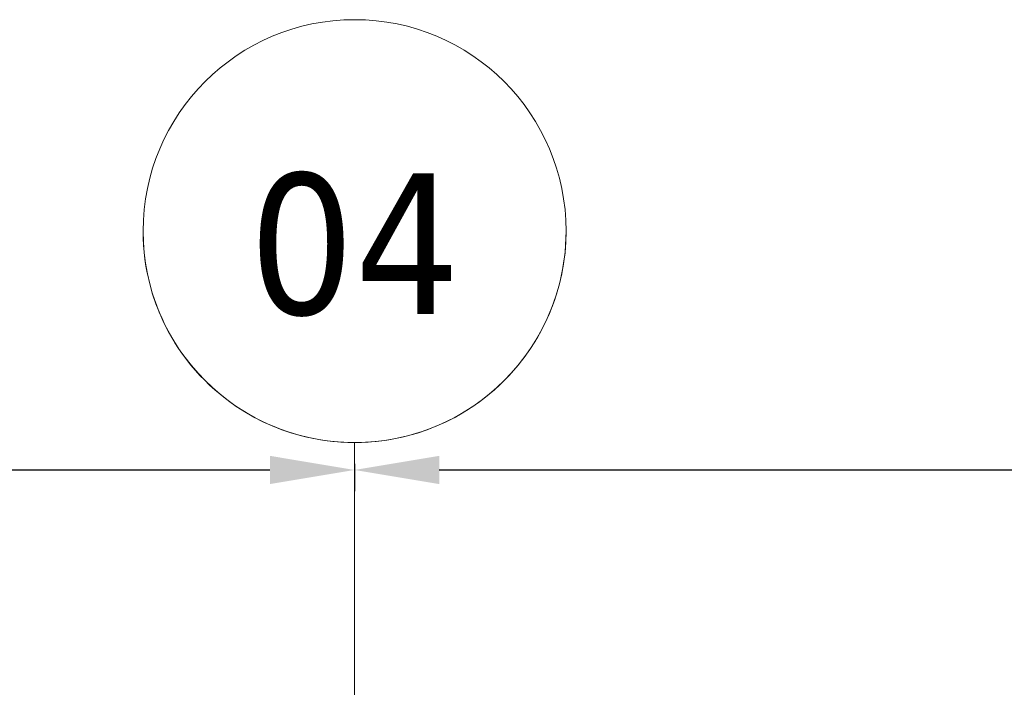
# Model space of a CAD drawing. Extents: x 2744 to 57639, y 3641 to 38820.
# Tile 32 of 179: x 9225 to 11553, y 37241 to 38820. Entities that reach past the tile are written whole.
import ezdxf

# ---------------------------------------------------------------- set-up
doc = ezdxf.new("R2010")
doc.units = 0
doc.header["$LTSCALE"] = 50
doc.header["$PDSIZE"] = -5
doc.linetypes.add('stramien', pattern=[22.225, 12.7, -3.175, 3.175, -3.175])
doc.layers.get('0').update_dxf_attribs({"linetype": 'CONTINUOUS'})
doc.layers.get('DEFPOINTS').update_dxf_attribs({"linetype": 'CONTINUOUS'})
doc.layers.add('AS-M38--_F123--_Wandlengte', color=1, linetype='CONTINUOUS')
doc.layers.add('S-GRID', color=8, linetype='CONTINUOUS', lineweight=18)
doc.styles.get("Standard").update_dxf_attribs({"font": 'isocp.shx'})
doc.styles.add('Tahoma', font='TAHOMA.TTF', dxfattribs={"height": 333.256173})
doc.dimstyles.new('CWall_F2_Wandlengte', dxfattribs={"dimscale": 50, "dimtxt": 2.5, "dimasz": 2, "dimexe": 1, "dimexo": 1, "dimgap": 0.5, "dimtad": 1, "dimdec": 0, "dimdsep": 46, "dimtxsty": 'Standard', "dimcen": 2.5, "dimclrt": 2, "dimadec": 0, "dimazin": 0, "dimtfac": 1, "dimtdec": 0, "dimtix": 1, "dimtmove": 2, "dimatfit": 0, "dimfxl": 0, "dimtolj": 1, "dimtzin": 0, "dimarcsym": 0})

# ---------------------------------------------------------------- blocks, each defined once
blk = doc.blocks.new('Grid - 5 mm-3639987-Plotview 4e Verdieping - schaal 1 op 100')
at = {"layer": 'S-GRID'}
blk.add_circle((0, 0), 5, dxfattribs=at)
for start, end in [(360, 180), (180, 360)]:
    blk.add_arc((0, 0), 5, start, end, dxfattribs=at)
blk = doc.blocks.new('Onderlegger 4e verdieping')
at = {"layer": 'S-GRID', "linetype": 'stramien'}
blk.add_line((10016.6, 37820.1), (10016.6, 16247.5), dxfattribs=at)
at = {"layer": 'S-GRID', "xscale": 99.99999999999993, "yscale": 99.99999999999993, "zscale": 99.99999999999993, "rotation": 180}
blk.add_blockref('Grid - 5 mm-3639987-Plotview 4e Verdieping - schaal 1 op 100', (10016.6, 38320.1), dxfattribs=at)
at = {"layer": 'S-GRID', "insert": (10016.7, 38457), "char_height": 333.26, "width": 604.77, "attachment_point": 2, "line_spacing_factor": 1.000232, "style": 'Tahoma'}
blk.add_mtext('04', dxfattribs=at)
blk = doc.blocks.new('*D164')
at = {"layer": 'AS-M38--_F123--_Wandlengte', "color": 0, "lineweight": -2}
for p, q in [((4516.6, 37770.1), (4516.6, 37705.3)), ((4716.6, 37755.3), (9816.6, 37755.3)), ((10016.6, 37770.1), (10016.6, 37705.3))]:
    blk.add_line(p, q, dxfattribs=at)
at = {"layer": 'AS-M38--_F123--_Wandlengte', "color": 0}
for points in [[(4716.6, 37788.7), (4716.6, 37722), (4516.6, 37755.3)], [(9816.6, 37788.7), (9816.6, 37722), (10016.6, 37755.3)]]:
    blk.add_solid(points, dxfattribs=at)
at = {"layer": 'DEFPOINTS', "color": 0}
for p in [(4516.6, 37820.1), (10016.6, 37820.1), (10016.6, 37755.3)]:
    blk.add_point(p, dxfattribs=at)
at = {"layer": 'AS-M38--_F123--_Wandlengte', "color": 2, "insert": (7266.6, 37930.3), "char_height": 300, "attachment_point": 5}
blk.add_mtext('\\A1;5500', dxfattribs=at)
blk = doc.blocks.new('*D165')
at = {"layer": 'AS-M38--_F123--_Wandlengte', "color": 0, "lineweight": -2}
for p, q in [((10016.6, 37770.1), (10016.6, 37705.3)), ((10216.6, 37755.3), (15316.6, 37755.3))]:
    blk.add_line(p, q, dxfattribs=at)
at = {"layer": 'AS-M38--_F123--_Wandlengte', "color": 0}
for points in [[(10216.6, 37788.7), (10216.6, 37722), (10016.6, 37755.3)], [(15316.6, 37788.7), (15316.6, 37722), (15516.6, 37755.3)]]:
    blk.add_solid(points, dxfattribs=at)
at = {"layer": 'DEFPOINTS', "color": 0}
for p in [(10016.6, 37820.1), (15516.6, 37755.3), (15516.6, 37755.3)]:
    blk.add_point(p, dxfattribs=at)
at = {"layer": 'AS-M38--_F123--_Wandlengte', "color": 2, "insert": (12766.6, 37930.3), "char_height": 300, "attachment_point": 5}
blk.add_mtext('\\A1;5500', dxfattribs=at)

msp = doc.modelspace()

# ---------------------------------------------------------------- block references
msp.add_blockref('Onderlegger 4e verdieping', (0, 0))

# ---------------------------------------------------------------- dimensions: what is measured, and where the dimension line sits
at = {"layer": 'AS-M38--_F123--_Wandlengte'}
for base, p1, p2, override, picture, middle in [((10016.6, 37755.34), (4516.6, 37820.07), (10016.6, 37820.07), {"dimtxt": 6, "dimasz": 4, "dimtxsty": 'Standard'}, '*D164', (7266.6, 37930.34)), ((15516.6, 37755.34), (10016.6, 37820.07), (15516.6, 37755.34), {"dimtxt": 6, "dimasz": 4}, '*D165', (12766.6, 37930.34))]:
    dim = msp.add_linear_dim(base=base, p1=p1, p2=p2, dimstyle='CWall_F2_Wandlengte', override=override, dxfattribs=at)
    dim.commit()
    dim.dimension.update_dxf_attribs({"geometry": picture, "text_midpoint": middle})

doc.saveas('drawing.dxf')
